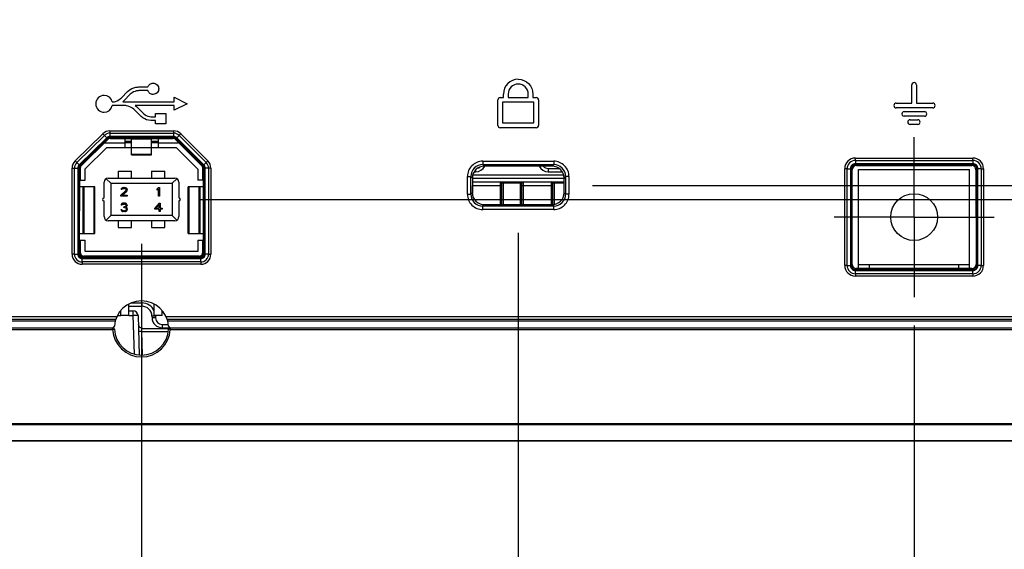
# Model space of a CAD drawing. Header units: inches. Extents: x 0 to 34, y 0 to 22.
# Tile 14 of 20: x 16.1 to 18.2, y 9.4 to 10.5. Entities that reach past the tile are written whole.
import ezdxf

# ---------------------------------------------------------------- set-up
doc = ezdxf.new("R2010")
doc.units = ezdxf.units.IN
doc.header["$LTSCALE"] = 1.87
doc.header["$MEASUREMENT"] = 0
doc.linetypes.add('CENTER', pattern=[0.6, 0.375, -0.075, 0.075, -0.075])
doc.layers.get('0').update_dxf_attribs({"linetype": 'CONTINUOUS'})
doc.layers.add('02___PRT_ALL_AXES', color=7, linetype='CONTINUOUS')
doc.layers.add('DIMENSIONS', color=7, linetype='CONTINUOUS')
doc.styles.get("Standard").update_dxf_attribs({"font": 'txt', "width": 0.8})
doc.dimstyles.new('DIMSTYLE_1', dxfattribs={"dimtxt": 0.125, "dimasz": 0.18, "dimexe": 0.125, "dimexo": 0.0625, "dimgap": 0.09, "dimtad": 0, "dimtih": 1, "dimtoh": 1, "dimdec": 3, "dimlfac": 1.333333, "dimzin": 4, "dimdsep": 46, "dimtxsty": 'STANDARD', "dimblk": '_FILLED', "dimblk1": '_FILLED', "dimblk2": '_FILLED', "dimcen": 0.09, "dimadec": 0, "dimazin": 0, "dimtp": 0.001, "dimtm": 0.001, "dimtfac": 1, "dimtdec": 3, "dimtofl": 0, "dimtmove": 0, "dimatfit": 3, "dimldrblk": '_FILLED', "dimfxl": 1, "dimtolj": 1, "dimtzin": 4, "dimarcsym": 0})

# ---------------------------------------------------------------- blocks, each defined once
blk = doc.blocks.new('*D2')
at = {"layer": 'DIMENSIONS', "color": 2, "linetype": 'CONTINUOUS'}
for p, q in [((18.2757, 10.0894), (20.9948, 10.0894)), ((20.9948, 10.0894), (21.1148, 9.9695)), ((21.1148, 9.9695), (21.3441, 9.9695))]:
    blk.add_line(p, q, dxfattribs=at)
at = {"layer": 'DIMENSIONS', "color": 2, "linetype": 'CONTINUOUS', "insert": (21.4066, 10.032), "char_height": 0.125, "width": 1.225, "attachment_point": 1, "line_spacing_factor": 0.9}
blk.add_mtext('.660{\\Ftxt.shx;\\W1.000000;\\H0.125000; }[16.77]', dxfattribs=at)
blk = doc.blocks.new('_FILLED')
at = {"color": 0, "linetype": 'BYBLOCK'}
blk.add_solid([(0, 0), (-1, 0.174), (-1, -0.174)], dxfattribs=at)
blk = doc.blocks.new('*D3')
at = {"layer": 'DIMENSIONS', "color": 2, "linetype": 'CONTINUOUS'}
blk.add_line((16.4595, 10.1284), (21.3441, 10.1284), dxfattribs=at)
at = {"layer": 'DIMENSIONS', "color": 2, "linetype": 'CONTINUOUS', "insert": (21.4066, 10.1909), "char_height": 0.125, "width": 1.225, "attachment_point": 1, "line_spacing_factor": 0.9}
blk.add_mtext('.712{\\Ftxt.shx;\\W1.000000;\\H0.125000; }[18.09]', dxfattribs=at)
blk = doc.blocks.new('*D4')
at = {"layer": 'DIMENSIONS', "color": 2, "linetype": 'CONTINUOUS'}
for p, q in [((20.9777, 10.1595), (21.0315, 10.2756)), ((21.0315, 10.2756), (21.3441, 10.2756)), ((17.3255, 10.1595), (20.9777, 10.1595))]:
    blk.add_line(p, q, dxfattribs=at)
at = {"layer": 'DIMENSIONS', "color": 2, "linetype": 'CONTINUOUS', "insert": (21.4066, 10.3381), "char_height": 0.125, "width": 1.225, "attachment_point": 1, "line_spacing_factor": 0.9}
blk.add_mtext('.754{\\Ftxt.shx;\\W1.000000;\\H0.125000; }[19.15]', dxfattribs=at)
blk = doc.blocks.new('*D10')
at = {"layer": 'DIMENSIONS', "color": 2, "linetype": 'CONTINUOUS'}
blk.add_line((18.0365, 9.8501), (18.0365, 8.7679), dxfattribs=at)
at = {"layer": 'DIMENSIONS', "color": 2, "linetype": 'CONTINUOUS', "insert": (17.974, 8.7054), "char_height": 0.125, "width": 1.325, "attachment_point": 3, "rotation": 90, "line_spacing_factor": 0.9}
blk.add_mtext('3.494{\\Ftxt.shx;\\W1.000000;\\H0.125000; }[88.73]', dxfattribs=at)
blk = doc.blocks.new('*D11')
at = {"layer": 'DIMENSIONS', "color": 2, "linetype": 'CONTINUOUS'}
blk.add_line((17.1616, 10.0545), (17.1616, 8.7679), dxfattribs=at)
at = {"layer": 'DIMENSIONS', "color": 2, "linetype": 'CONTINUOUS', "insert": (17.0991, 8.7054), "char_height": 0.125, "width": 1.425, "attachment_point": 3, "rotation": 90, "line_spacing_factor": 0.9}
blk.add_mtext('4.660{\\Ftxt.shx;\\W1.000000;\\H0.125000; }[118.36]', dxfattribs=at)
blk = doc.blocks.new('*D12')
at = {"layer": 'DIMENSIONS', "color": 2, "linetype": 'CONTINUOUS'}
blk.add_line((16.3291, 10.0302), (16.3291, 8.7679), dxfattribs=at)
at = {"layer": 'DIMENSIONS', "color": 2, "linetype": 'CONTINUOUS', "insert": (16.2666, 8.7054), "char_height": 0.125, "width": 1.425, "attachment_point": 3, "rotation": 90, "line_spacing_factor": 0.9}
blk.add_mtext('5.770{\\Ftxt.shx;\\W1.000000;\\H0.125000; }[146.56]', dxfattribs=at)
blk = doc.blocks.new('*D13')
at = {"layer": 'DIMENSIONS', "color": 2, "linetype": 'CONTINUOUS'}
blk.add_line((15.7591, 9.8393), (15.7591, 8.7679), dxfattribs=at)
at = {"layer": 'DIMENSIONS', "color": 2, "linetype": 'CONTINUOUS', "insert": (15.6966, 8.7054), "char_height": 0.125, "width": 1.425, "attachment_point": 3, "rotation": 90, "line_spacing_factor": 0.9}
blk.add_mtext('6.530{\\Ftxt.shx;\\W1.000000;\\H0.125000; }[165.86]', dxfattribs=at)
blk = doc.blocks.new('*D14')
at = {"layer": 'DIMENSIONS', "color": 2, "linetype": 'CONTINUOUS'}
blk.add_line((13.7229, 11.0084), (13.7229, 8.7679), dxfattribs=at)
at = {"layer": 'DIMENSIONS', "color": 2, "linetype": 'CONTINUOUS', "insert": (13.6604, 8.7054), "char_height": 0.125, "width": 1.425, "attachment_point": 3, "rotation": 90, "line_spacing_factor": 0.9}
blk.add_mtext('9.245{\\Ftxt.shx;\\W1.000000;\\H0.125000; }[234.82]', dxfattribs=at)

msp = doc.modelspace()

# ---------------------------------------------------------------- linework, layer by layer
at = {"color": 40, "linetype": 'CONTINUOUS'}
for p, q in [((18.03129, 10.34125), (18.03129, 10.38145)), ((18.04171, 10.38145), (18.04171, 10.34125)), ((16.28477, 10.35276), (16.29856, 10.3667)), ((16.30441, 10.36085), (16.29061, 10.34707)), ((16.29856, 10.3667), (16.30394, 10.37111)), ((16.30394, 10.37111), (16.308, 10.37337)), ((16.30864, 10.36411), (16.30441, 10.36085)), ((16.308, 10.37337), (16.31223, 10.375)), ((16.31157, 10.36589), (16.30864, 10.36411)), ((16.3148, 10.3672), (16.31157, 10.36589)), ((16.31223, 10.375), (16.3166, 10.3763)), ((16.31824, 10.36818), (16.3148, 10.3672)), ((16.3166, 10.3763), (16.32115, 10.37677)), ((16.32162, 10.36867), (16.31824, 10.36818)), ((16.32115, 10.37677), (16.32344, 10.37696)), ((16.32344, 10.36882), (16.32162, 10.36867)), ((16.32344, 10.37696), (16.34329, 10.37696)), ((16.34329, 10.36882), (16.32344, 10.36882)), ((17.12905, 10.35359), (17.12905, 10.36135)), ((17.13947, 10.36135), (17.13947, 10.35359)), ((17.18374, 10.35359), (17.18374, 10.36135)), ((17.19415, 10.36135), (17.19415, 10.35359)), ((16.26466, 10.34397), (16.26945, 10.34397)), ((16.29436, 10.3357), (16.26466, 10.3357)), ((16.26945, 10.34397), (16.27145, 10.34463)), ((16.27145, 10.34463), (16.2755, 10.34625)), ((16.2755, 10.34625), (16.27939, 10.34851)), ((16.27939, 10.34851), (16.28298, 10.35129)), ((16.28298, 10.35129), (16.28477, 10.35276)), ((16.2885, 10.34511), (16.2877, 10.34397)), ((16.2877, 10.34397), (16.40122, 10.34397)), ((16.29061, 10.34707), (16.2885, 10.34511)), ((16.2963, 10.3352), (16.29436, 10.3357)), ((16.31519, 10.3357), (16.31774, 10.33374)), ((16.40122, 10.3357), (16.31519, 10.3357)), ((16.40122, 10.35436), (16.43014, 10.3399)), ((16.40122, 10.34397), (16.40122, 10.35436)), ((16.43014, 10.3399), (16.40122, 10.32544)), ((16.40122, 10.32544), (16.40122, 10.3357)), ((17.11657, 10.29214), (17.11657, 10.34838)), ((17.12178, 10.35359), (17.12906, 10.35359)), ((17.19626, 10.34317), (17.12698, 10.34317)), ((17.12698, 10.34317), (17.12698, 10.29735)), ((17.13947, 10.35359), (17.18374, 10.35359)), ((17.19416, 10.35359), (17.20147, 10.35359)), ((17.19626, 10.29735), (17.19626, 10.34317)), ((17.20668, 10.34838), (17.20668, 10.29214)), ((17.99713, 10.34125), (18.03129, 10.34125)), ((18.04172, 10.34125), (18.0777, 10.34125)), ((16.2997, 10.33438), (16.2963, 10.3352)), ((16.30311, 10.33325), (16.2997, 10.33438)), ((16.30637, 10.33163), (16.30311, 10.33325)), ((16.30945, 10.32984), (16.30637, 10.33163)), ((16.31223, 10.32758), (16.30945, 10.32984)), ((16.31352, 10.32642), (16.31223, 10.32758)), ((16.327, 10.31295), (16.31352, 10.32642)), ((16.31774, 10.33374), (16.31935, 10.33227)), ((16.31935, 10.33227), (16.33268, 10.31879)), ((16.33268, 10.31879), (16.33414, 10.31765)), ((16.33414, 10.31765), (16.3369, 10.31555)), ((16.3369, 10.31555), (16.33982, 10.31376)), ((16.33982, 10.31376), (16.34306, 10.31246)), ((16.35998, 10.31815), (16.38271, 10.31815)), ((16.35998, 10.31102), (16.35998, 10.31815)), ((16.38271, 10.31815), (16.38271, 10.29558)), ((18.0777, 10.33083), (17.99713, 10.33083)), ((18.01459, 10.32279), (18.05927, 10.32279)), ((16.32861, 10.31149), (16.327, 10.31295)), ((16.3322, 10.30873), (16.32861, 10.31149)), ((16.33624, 10.30645), (16.3322, 10.30873)), ((16.34048, 10.30466), (16.33624, 10.30645)), ((16.34486, 10.30353), (16.34048, 10.30466)), ((16.34306, 10.31246), (16.34649, 10.31149)), ((16.34942, 10.30287), (16.34486, 10.30353)), ((16.34649, 10.31149), (16.34989, 10.31117)), ((16.35168, 10.3027), (16.34942, 10.30287)), ((16.34989, 10.31117), (16.35168, 10.31102)), ((16.35168, 10.31102), (16.35998, 10.31102)), ((16.35998, 10.3027), (16.35168, 10.3027)), ((16.35998, 10.29558), (16.35998, 10.3027)), ((16.38271, 10.29558), (16.35998, 10.29558)), ((17.12698, 10.29735), (17.19626, 10.29735)), ((18.05927, 10.31237), (18.01459, 10.31237)), ((18.02777, 10.30463), (18.04462, 10.30463)), ((18.04462, 10.29421), (18.02777, 10.29421)), ((17.20147, 10.28693), (17.12178, 10.28693))]:
    msp.add_line(p, q, dxfattribs=at)
at = {"color": 7, "linetype": 'CONTINUOUS'}
for p, q in [((16.18246, 10.21354), (16.24376, 10.27371)), ((16.18612, 10.20983), (16.2474, 10.26998)), ((16.24375, 10.2737), (16.2525, 10.26478)), ((16.25927, 10.28005), (16.40013, 10.28005)), ((16.25928, 10.28005), (16.25928, 10.26755)), ((16.25928, 10.27484), (16.40013, 10.27484)), ((16.40013, 10.28005), (16.40013, 10.26755)), ((16.4158, 10.27355), (16.40697, 10.26472)), ((16.41579, 10.27356), (16.47591, 10.21344)), ((16.2525, 10.26478), (16.19122, 10.20463)), ((16.25407, 10.26312), (16.19286, 10.20303)), ((16.19479, 10.20222), (16.25487, 10.26117)), ((16.24806, 10.25375), (16.29221, 10.25375)), ((16.25407, 10.26312), (16.2525, 10.26478)), ((16.25487, 10.26117), (16.25407, 10.26312)), ((16.40013, 10.26755), (16.25928, 10.26755)), ((16.25932, 10.26527), (16.25928, 10.26755)), ((16.40008, 10.26527), (16.25932, 10.26527)), ((16.26012, 10.26332), (16.25932, 10.26527)), ((16.26012, 10.26332), (16.39927, 10.26332)), ((16.29221, 10.26332), (16.29221, 10.24327)), ((16.30697, 10.25653), (16.29221, 10.25653)), ((16.29221, 10.25449), (16.30697, 10.25449)), ((16.30697, 10.22703), (16.30697, 10.26332)), ((16.30697, 10.26207), (16.35126, 10.26207)), ((16.35126, 10.22703), (16.35126, 10.26332)), ((16.36603, 10.25653), (16.35126, 10.25653)), ((16.35126, 10.25449), (16.36603, 10.25449)), ((16.36603, 10.26332), (16.36603, 10.24327)), ((16.36603, 10.25375), (16.41017, 10.25375)), ((16.39927, 10.26332), (16.40008, 10.26527)), ((16.40008, 10.26527), (16.40013, 10.26755)), ((16.40457, 10.26112), (16.40538, 10.26307)), ((16.40457, 10.26112), (16.4635, 10.20223)), ((16.40538, 10.26307), (16.40697, 10.26472)), ((16.46543, 10.20303), (16.40538, 10.26307)), ((16.46707, 10.20461), (16.40697, 10.26472)), ((16.41212, 10.26987), (16.47222, 10.20976)), ((16.25249, 10.24327), (16.20436, 10.19602)), ((16.25249, 10.24327), (16.40574, 10.24327)), ((16.35126, 10.22773), (16.30697, 10.22773)), ((16.30697, 10.22703), (16.35126, 10.22703)), ((16.45387, 10.19514), (16.40574, 10.24327)), ((16.18247, 10.21355), (16.19122, 10.20463)), ((16.47591, 10.21345), (16.46707, 10.20461)), ((17.0831, 10.21289), (17.24013, 10.21289)), ((17.0831, 10.21289), (17.0831, 10.20539)), ((17.0831, 10.20539), (17.24013, 10.20539)), ((17.0831, 10.20539), (17.0865, 10.20199)), ((17.24013, 10.20539), (17.23673, 10.20199)), ((17.24013, 10.21289), (17.24013, 10.20539)), ((17.90675, 10.21992), (18.16623, 10.21992)), ((17.90675, 10.21471), (17.90675, 10.21992)), ((17.90675, 10.21471), (18.16623, 10.21471)), ((17.90675, 10.21471), (17.90675, 10.20743)), ((18.16623, 10.20743), (17.90675, 10.20743)), ((17.90686, 10.20514), (17.90675, 10.20743)), ((18.16612, 10.20514), (17.90686, 10.20514)), ((17.90883, 10.20317), (17.90686, 10.20514)), ((18.16612, 10.20514), (18.16415, 10.20317)), ((18.16623, 10.20743), (18.16612, 10.20514)), ((18.16623, 10.21471), (18.16623, 10.21992)), ((18.16623, 10.21471), (18.16623, 10.20743)), ((16.17583, 10.00717), (16.17583, 10.19774)), ((16.17583, 10.19773), (16.18833, 10.19773)), ((16.18104, 10.00718), (16.18104, 10.19773)), ((16.18833, 10.19773), (16.18833, 10.00718)), ((16.19061, 10.19768), (16.18833, 10.19773)), ((16.19061, 10.19768), (16.19254, 10.19688)), ((16.19061, 10.19768), (16.19061, 10.00729)), ((16.19286, 10.20303), (16.19122, 10.20463)), ((16.19248, 10.00916), (16.19254, 10.19688)), ((16.19286, 10.20303), (16.19479, 10.20222)), ((16.19403, 10.17122), (16.19403, 10.19971)), ((16.20436, 10.17122), (16.20436, 10.19602)), ((16.27744, 10.19079), (16.30697, 10.19079)), ((16.27744, 10.19079), (16.27744, 10.17535)), ((16.30697, 10.17535), (16.30697, 10.19079)), ((16.35126, 10.19079), (16.38079, 10.19079)), ((16.35126, 10.19079), (16.35126, 10.17535)), ((16.38079, 10.17535), (16.38079, 10.19079)), ((16.45387, 10.19514), (16.45387, 10.17122)), ((16.4635, 10.20223), (16.46543, 10.20303)), ((16.4642, 10.19971), (16.4642, 10.17122)), ((16.46543, 10.20303), (16.46707, 10.20461)), ((16.46569, 10.19693), (16.46762, 10.19773)), ((16.46569, 10.19693), (16.46575, 10.00916)), ((16.46762, 10.19773), (16.46991, 10.19777)), ((16.46762, 10.00729), (16.46762, 10.19773)), ((16.4824, 10.19777), (16.46991, 10.19777)), ((16.46991, 10.00718), (16.46991, 10.19777)), ((16.47719, 10.19777), (16.47719, 10.00718)), ((16.4824, 10.19778), (16.4824, 10.00717)), ((17.06413, 10.18947), (17.06736, 10.18947)), ((17.06736, 10.1937), (17.06736, 10.18947)), ((17.23673, 10.20199), (17.0865, 10.20199)), ((17.22797, 10.19684), (17.25234, 10.19684)), ((17.22797, 10.19684), (17.22797, 10.18947)), ((17.22797, 10.18947), (17.2591, 10.18947)), ((17.88309, 9.98253), (17.88309, 10.19626)), ((17.8883, 10.19626), (17.88309, 10.19626)), ((17.8883, 10.19626), (17.89558, 10.19626)), ((17.8883, 9.98253), (17.8883, 10.19626)), ((17.89558, 10.19626), (17.89558, 9.98253)), ((17.89558, 10.19626), (17.89786, 10.19615)), ((17.89983, 10.19418), (17.89786, 10.19615)), ((17.89786, 10.19615), (17.89786, 9.98264)), ((17.8997, 9.98448), (17.89983, 10.19418)), ((17.90883, 10.20317), (18.16415, 10.20317)), ((17.91387, 10.19439), (18.15912, 10.19439)), ((17.91387, 9.97548), (17.91387, 10.19439)), ((18.15912, 9.97548), (18.15912, 10.19439)), ((18.17512, 10.19615), (18.17315, 10.19418)), ((18.17315, 10.19418), (18.17328, 9.98448)), ((18.1774, 10.19626), (18.17512, 10.19615)), ((18.17512, 9.98264), (18.17512, 10.19615)), ((18.18469, 10.19626), (18.1774, 10.19626)), ((18.1774, 9.98253), (18.1774, 10.19626)), ((18.18469, 10.19626), (18.18469, 9.98253)), ((18.18469, 10.19626), (18.1899, 10.19626)), ((18.1899, 10.19626), (18.1899, 9.98252)), ((16.19253, 10.17122), (16.20436, 10.17122)), ((16.24644, 10.1318), (16.24644, 10.1665)), ((16.25106, 10.17428), (16.2612, 10.16413)), ((16.2553, 10.17535), (16.40294, 10.17535)), ((16.2612, 10.16413), (16.39703, 10.16413)), ((16.2612, 10.16413), (16.2612, 10.09268)), ((16.40717, 10.17428), (16.39703, 10.16413)), ((16.39703, 10.16413), (16.39703, 10.09268)), ((16.41179, 10.1665), (16.41179, 10.1318)), ((16.4657, 10.17122), (16.45387, 10.17122)), ((17.04937, 10.17916), (17.05687, 10.17916)), ((17.04937, 10.13988), (17.04937, 10.17916)), ((17.05687, 10.17916), (17.06025, 10.17577)), ((17.05687, 10.13988), (17.05687, 10.17916)), ((17.06025, 10.17577), (17.06023, 10.14325)), ((17.26298, 10.17447), (17.06025, 10.17447)), ((17.06032, 10.16709), (17.26298, 10.16709)), ((17.06032, 10.16709), (17.06032, 10.14118)), ((17.12262, 10.117), (17.12262, 10.16709)), ((17.16987, 10.16413), (17.12557, 10.16413)), ((17.12557, 10.117), (17.12557, 10.16413)), ((17.12853, 10.16709), (17.12853, 10.117)), ((17.16691, 10.117), (17.16691, 10.16709)), ((17.16987, 10.117), (17.16987, 10.16413)), ((17.17282, 10.16709), (17.17282, 10.117)), ((17.23512, 10.117), (17.23512, 10.16709)), ((17.26298, 10.16413), (17.23807, 10.16413)), ((17.23807, 10.11703), (17.23807, 10.16413)), ((17.24103, 10.16709), (17.24103, 10.11735)), ((17.26636, 10.17916), (17.26298, 10.17577)), ((17.263, 10.14325), (17.26298, 10.17577)), ((17.27386, 10.17916), (17.26636, 10.17916)), ((17.26636, 10.17916), (17.26636, 10.13988)), ((17.27386, 10.17916), (17.27386, 10.13988)), ((16.22606, 10.15646), (16.19253, 10.15646)), ((16.19973, 10.15646), (16.19973, 10.05311)), ((16.20139, 10.15646), (16.20139, 10.05311)), ((16.22454, 10.05311), (16.22454, 10.15646)), ((16.22606, 10.05311), (16.22606, 10.15646)), ((16.2945, 10.14785), (16.28348, 10.1378)), ((16.28426, 10.15187), (16.28387, 10.15026)), ((16.28584, 10.15026), (16.28387, 10.15026)), ((16.28584, 10.15348), (16.28426, 10.15187)), ((16.28741, 10.15428), (16.28584, 10.15348)), ((16.28584, 10.15026), (16.28662, 10.15147)), ((16.28662, 10.15147), (16.28781, 10.15227)), ((16.28662, 10.1378), (16.29647, 10.14664)), ((16.29017, 10.15468), (16.28741, 10.15428)), ((16.28781, 10.15227), (16.28977, 10.15267)), ((16.29135, 10.15267), (16.28977, 10.15267)), ((16.29017, 10.15468), (16.29174, 10.15468)), ((16.29135, 10.15267), (16.29332, 10.15227)), ((16.29411, 10.15428), (16.29174, 10.15468)), ((16.29332, 10.15227), (16.2945, 10.15147)), ((16.29568, 10.15348), (16.29411, 10.15428)), ((16.2945, 10.15147), (16.29529, 10.15026)), ((16.29529, 10.14946), (16.2945, 10.14785)), ((16.29529, 10.14946), (16.29529, 10.15026)), ((16.29725, 10.15187), (16.29568, 10.15348)), ((16.29647, 10.14664), (16.29725, 10.14785)), ((16.29765, 10.15026), (16.29725, 10.15187)), ((16.29725, 10.14785), (16.29765, 10.14946)), ((16.29765, 10.15026), (16.29765, 10.14946)), ((16.36641, 10.15468), (16.36404, 10.15187)), ((16.36404, 10.14865), (16.36404, 10.15187)), ((16.36404, 10.14865), (16.36641, 10.15147)), ((16.36641, 10.15468), (16.36877, 10.15468)), ((16.36641, 10.13579), (16.36641, 10.15147)), ((16.36877, 10.15468), (16.36877, 10.13579)), ((16.4657, 10.15646), (16.43217, 10.15646)), ((16.43217, 10.05311), (16.43217, 10.15646)), ((16.43369, 10.15646), (16.43369, 10.05311)), ((16.45684, 10.05311), (16.45684, 10.15646)), ((16.45851, 10.05311), (16.45851, 10.15646)), ((17.04937, 10.13988), (17.05687, 10.13988)), ((17.05687, 10.13988), (17.06023, 10.14325)), ((17.12557, 10.15823), (17.06032, 10.15823)), ((17.23807, 10.15823), (17.16987, 10.15823)), ((17.26636, 10.13988), (17.263, 10.14325)), ((17.27386, 10.13988), (17.26636, 10.13988)), ((16.24644, 10.09031), (16.24644, 10.12501)), ((16.28348, 10.13579), (16.28348, 10.1378)), ((16.29765, 10.13579), (16.28348, 10.13579)), ((16.28584, 10.11908), (16.28426, 10.11747)), ((16.28741, 10.11988), (16.28584, 10.11908)), ((16.28662, 10.1378), (16.29765, 10.1378)), ((16.28662, 10.11707), (16.28781, 10.11787)), ((16.29017, 10.12028), (16.28741, 10.11988)), ((16.28781, 10.11787), (16.28977, 10.11827)), ((16.29135, 10.11827), (16.28977, 10.11827)), ((16.29017, 10.12028), (16.29096, 10.12028)), ((16.29371, 10.11988), (16.29096, 10.12028)), ((16.29135, 10.11827), (16.29332, 10.11787)), ((16.29332, 10.11787), (16.2945, 10.11707)), ((16.29529, 10.11908), (16.29371, 10.11988)), ((16.29686, 10.11747), (16.29529, 10.11908)), ((16.29765, 10.1378), (16.29765, 10.13579)), ((16.36816, 10.12028), (16.35871, 10.10943)), ((16.36877, 10.13579), (16.36641, 10.13579)), ((16.36816, 10.12028), (16.37052, 10.12028)), ((16.37052, 10.12028), (16.37052, 10.10943)), ((16.41179, 10.12501), (16.41179, 10.09031)), ((16.28348, 10.10581), (16.28544, 10.10581)), ((16.28348, 10.10581), (16.28387, 10.1046)), ((16.28426, 10.11747), (16.28387, 10.11586)), ((16.28584, 10.11586), (16.28387, 10.11586)), ((16.28387, 10.1046), (16.28466, 10.1034)), ((16.28466, 10.1034), (16.28584, 10.10259)), ((16.28584, 10.10501), (16.28544, 10.10581)), ((16.28584, 10.11586), (16.28662, 10.11707)), ((16.28662, 10.1042), (16.28584, 10.10501)), ((16.28584, 10.10259), (16.28741, 10.10179)), ((16.28741, 10.1038), (16.28662, 10.1042)), ((16.28938, 10.1034), (16.28741, 10.1038)), ((16.28741, 10.10179), (16.28899, 10.10139)), ((16.29214, 10.10139), (16.28899, 10.10139)), ((16.28938, 10.1034), (16.29174, 10.1034)), ((16.28977, 10.11184), (16.29135, 10.11184)), ((16.28977, 10.11023), (16.28977, 10.11184)), ((16.29135, 10.11023), (16.28977, 10.11023)), ((16.29371, 10.11265), (16.29135, 10.11184)), ((16.29135, 10.11023), (16.29371, 10.10983)), ((16.29371, 10.1038), (16.29174, 10.1034)), ((16.29214, 10.10139), (16.29371, 10.10179)), ((16.2945, 10.11345), (16.29371, 10.11265)), ((16.29371, 10.10983), (16.29489, 10.10903)), ((16.2945, 10.1042), (16.29371, 10.1038)), ((16.29371, 10.10179), (16.29529, 10.10259)), ((16.2945, 10.11707), (16.29529, 10.11586)), ((16.29529, 10.11506), (16.2945, 10.11345)), ((16.2945, 10.11104), (16.29607, 10.11224)), ((16.29647, 10.11023), (16.2945, 10.11104)), ((16.29529, 10.10501), (16.2945, 10.1042)), ((16.29489, 10.10903), (16.29568, 10.10742)), ((16.29529, 10.11506), (16.29529, 10.11586)), ((16.29568, 10.10581), (16.29529, 10.10501)), ((16.29529, 10.10259), (16.29647, 10.1034)), ((16.29568, 10.10581), (16.29568, 10.10742)), ((16.29607, 10.11224), (16.29686, 10.11345)), ((16.29725, 10.10903), (16.29647, 10.11023)), ((16.29647, 10.1034), (16.29725, 10.1046)), ((16.29725, 10.11586), (16.29686, 10.11747)), ((16.29686, 10.11345), (16.29725, 10.11506)), ((16.29725, 10.11586), (16.29725, 10.11506)), ((16.29765, 10.10742), (16.29725, 10.10903)), ((16.29725, 10.1046), (16.29765, 10.10581)), ((16.29765, 10.10742), (16.29765, 10.10581)), ((16.35871, 10.10702), (16.35871, 10.10943)), ((16.36816, 10.10702), (16.35871, 10.10702)), ((16.36147, 10.10943), (16.36816, 10.11707)), ((16.36147, 10.10943), (16.36816, 10.10943)), ((16.36816, 10.10943), (16.36816, 10.11707)), ((16.36816, 10.10139), (16.36816, 10.10702)), ((16.37052, 10.10139), (16.36816, 10.10139)), ((16.37052, 10.10943), (16.37446, 10.10943)), ((16.37446, 10.10702), (16.37052, 10.10702)), ((16.37052, 10.10702), (16.37052, 10.10139)), ((16.37446, 10.10943), (16.37446, 10.10702)), ((17.0831, 10.11365), (17.08645, 10.117)), ((17.24013, 10.11365), (17.0831, 10.11365)), ((17.0831, 10.10615), (17.0831, 10.11365)), ((17.24013, 10.10615), (17.0831, 10.10615)), ((17.08645, 10.117), (17.23678, 10.117)), ((17.24013, 10.11365), (17.23678, 10.117)), ((17.24013, 10.10615), (17.24013, 10.11365)), ((16.25106, 10.08253), (16.2612, 10.09268)), ((16.40294, 10.08146), (16.2553, 10.08146)), ((16.39703, 10.09268), (16.2612, 10.09268)), ((16.27744, 10.08146), (16.27744, 10.06602)), ((16.30697, 10.06602), (16.30697, 10.08146)), ((16.35126, 10.08146), (16.35126, 10.06602)), ((16.38079, 10.06602), (16.38079, 10.08146)), ((16.40717, 10.08253), (16.39703, 10.09268)), ((16.1925, 10.05311), (16.22606, 10.05311)), ((16.27744, 10.06602), (16.30697, 10.06602)), ((16.35126, 10.06602), (16.38079, 10.06602)), ((16.43217, 10.05311), (16.46574, 10.05311)), ((16.19249, 10.03835), (16.20436, 10.03835)), ((16.19403, 10.01044), (16.19403, 10.03835)), ((16.20436, 10.01354), (16.20436, 10.03835)), ((16.45387, 10.03835), (16.46574, 10.03835)), ((16.45387, 10.03835), (16.45387, 10.01354)), ((16.4642, 10.03835), (16.4642, 10.01044)), ((16.19248, 10.00916), (16.19061, 10.00729)), ((16.45387, 10.01354), (16.20436, 10.01354)), ((16.46575, 10.00916), (16.46762, 10.00729)), ((16.18104, 10.00718), (16.17583, 10.00717)), ((16.18104, 10.00718), (16.18833, 10.00718)), ((16.18833, 10.00718), (16.19061, 10.00729)), ((16.198, 9.99022), (16.19799, 9.98501)), ((16.198, 9.99751), (16.19811, 9.99979)), ((16.198, 9.99751), (16.46023, 9.99751)), ((16.198, 9.99022), (16.198, 9.99751)), ((16.46023, 9.99022), (16.198, 9.99022)), ((16.19998, 10.00166), (16.19811, 9.99979)), ((16.19811, 9.99979), (16.46013, 9.99979)), ((16.45826, 10.00166), (16.19998, 10.00166)), ((16.45682, 10.00306), (16.20141, 10.00306)), ((16.45826, 10.00166), (16.46013, 9.99979)), ((16.46023, 9.99751), (16.46013, 9.99979)), ((16.46023, 9.99022), (16.46023, 9.99751)), ((16.46023, 9.99022), (16.46024, 9.98501)), ((16.46991, 10.00718), (16.46762, 10.00729)), ((16.47719, 10.00718), (16.46991, 10.00718)), ((16.47719, 10.00718), (16.4824, 10.00717)), ((16.46024, 9.98501), (16.19799, 9.98501)), ((17.8883, 9.98253), (17.88309, 9.98253)), ((17.8883, 9.98253), (17.89558, 9.98253)), ((17.89786, 9.98264), (17.89558, 9.98253)), ((17.8997, 9.98448), (17.89786, 9.98264)), ((17.90675, 9.97136), (17.90686, 9.97364)), ((17.90675, 9.97136), (18.16623, 9.97136)), ((17.90675, 9.96407), (17.90675, 9.97136)), ((17.90869, 9.97548), (17.90686, 9.97364)), ((17.90686, 9.97364), (18.16612, 9.97364)), ((18.16429, 9.97548), (17.90869, 9.97548)), ((17.91387, 9.98439), (18.15912, 9.98439)), ((17.93787, 9.97548), (17.93787, 9.98439)), ((18.13512, 9.97548), (18.13512, 9.98439)), ((18.16429, 9.97548), (18.16612, 9.97364)), ((18.16612, 9.97364), (18.16623, 9.97136)), ((18.16623, 9.96407), (18.16623, 9.97136)), ((18.17328, 9.98448), (18.17512, 9.98264)), ((18.1774, 9.98253), (18.17512, 9.98264)), ((18.18469, 9.98253), (18.1774, 9.98253)), ((18.18469, 9.98253), (18.1899, 9.98252)), ((18.16623, 9.96407), (17.90675, 9.96407)), ((17.90675, 9.96407), (17.90675, 9.95886)), ((18.16623, 9.95886), (17.90675, 9.95886)), ((18.16623, 9.96407), (18.16623, 9.95886)), ((16.2829, 9.88239), (16.28335, 9.88239)), ((16.28335, 9.87152), (16.28335, 9.88293)), ((16.30106, 9.87152), (16.30106, 9.89717)), ((16.30106, 9.89214), (16.32985, 9.89214)), ((16.30106, 9.88239), (16.31021, 9.88239)), ((16.30603, 9.89951), (16.32985, 9.89951)), ((16.31021, 9.88239), (16.31021, 9.8715)), ((16.32985, 9.89951), (16.32985, 9.89214)), ((16.35717, 9.87152), (16.35717, 9.89717)), ((16.37488, 9.87152), (16.37488, 9.88293)), ((13.15662, 9.86932), (16.27465, 9.86932)), ((13.16168, 9.86407), (16.27252, 9.86407)), ((13.17025, 9.86377), (16.27242, 9.86377)), ((13.17387, 9.86002), (16.27126, 9.86002)), ((16.27572, 9.8715), (16.28335, 9.8715)), ((16.30106, 9.87152), (16.28335, 9.87152)), ((16.30106, 9.8715), (16.31021, 9.8715)), ((16.31021, 9.8715), (16.31288, 9.78639)), ((16.32145, 9.8715), (16.32419, 9.78435)), ((16.35983, 9.87056), (16.35233, 9.87043)), ((16.35233, 9.87043), (16.35247, 9.86661)), ((16.35996, 9.86674), (16.35247, 9.86661)), ((16.37488, 9.87152), (16.35717, 9.87152)), ((16.35983, 9.87056), (16.35996, 9.86674)), ((16.38358, 9.86932), (20.65662, 9.86932)), ((16.38571, 9.86407), (20.65155, 9.86407)), ((16.38582, 9.86377), (20.64299, 9.86377)), ((16.38698, 9.86002), (20.63937, 9.86002)), ((13.15668, 9.84108), (16.26542, 9.84108)), ((13.16043, 9.84489), (16.26542, 9.84489)), ((16.26542, 9.84108), (16.26542, 9.84489)), ((16.26542, 9.84108), (16.26917, 9.84132)), ((16.33006, 9.83618), (16.32256, 9.83618)), ((16.32955, 9.84489), (16.32955, 9.84339)), ((16.32955, 9.84339), (16.38981, 9.84339)), ((16.33006, 9.83618), (16.32964, 9.84339)), ((16.33006, 9.83618), (16.38859, 9.83618)), ((16.33169, 9.78421), (16.33006, 9.83618)), ((16.37495, 9.85226), (16.38856, 9.85226)), ((16.37495, 9.85226), (16.37495, 9.84489)), ((16.37495, 9.84489), (16.39271, 9.84489)), ((16.39281, 9.84108), (16.38906, 9.84132)), ((16.39281, 9.84489), (20.6528, 9.84489)), ((16.39281, 9.84489), (16.39281, 9.84108)), ((16.39281, 9.84108), (20.65655, 9.84108)), ((13.16032, 9.63289), (20.65292, 9.63289)), ((13.45662, 9.6308), (20.35662, 9.6308)), ((20.61351, 9.59417), (13.19972, 9.59417)), ((20.35662, 9.59503), (13.45662, 9.59503))]:
    msp.add_line(p, q, dxfattribs=at)
at = {"color": 40, "linetype": 'CONTINUOUS'}
for centre, radius, start, end in [((17.16164, 10.36131), 0.0326, 90.04135, 179.922), ((18.0365, 10.38146), 0.0052, 89.96221, 180.03779), ((18.0365, 10.38146), 0.00521, 359.96954, 90.03046), ((16.24659, 10.33984), 0.01856, 89.97908, 180.03699), ((16.24659, 10.33987), 0.01854, 12.78177, 89.96875), ((16.2466, 10.33984), 0.01857, 180.02943, 269.98664), ((16.24657, 10.33982), 0.01855, 270.07976, 347.16972), ((17.12177, 10.34839), 0.0052, 89.96221, 180.03779), ((17.20147, 10.34839), 0.00521, 359.96954, 90.03046), ((17.99713, 10.33605), 0.0052, 89.96221, 180.03779), ((17.99713, 10.33604), 0.00521, 179.96954, 270.03046), ((18.0777, 10.33605), 0.0052, 359.96221, 90.03779), ((18.0777, 10.33604), 0.00521, 269.96954, 0.03046), ((18.01458, 10.31758), 0.00521, 89.97688, 270.03046), ((18.05927, 10.31758), 0.00521, 359.96954, 90.03046), ((18.05927, 10.31758), 0.0052, 269.96221, 0.03779), ((17.12177, 10.29214), 0.0052, 179.96221, 270.03779), ((17.20147, 10.29214), 0.00521, 269.96954, 0.03046), ((18.02777, 10.29943), 0.0052, 89.96221, 180.03779), ((18.02777, 10.29942), 0.0052, 179.96221, 270.03779), ((18.04462, 10.29943), 0.0052, 359.96221, 90.03779), ((18.04462, 10.29942), 0.0052, 269.96221, 0.03779)]:
    msp.add_arc(centre, radius, start, end, dxfattribs=at)
at = {"color": 7, "linetype": 'CONTINUOUS'}
for centre, radius, start, end in [((16.25931, 10.2578), 0.02224, 90.10401, 134.36513), ((16.25927, 10.2579), 0.01694, 89.97333, 134.49471), ((16.40009, 10.2578), 0.02224, 45.10534, 89.89572), ((16.40013, 10.2579), 0.01694, 44.97293, 90.02721), ((16.24806, 10.24637), 0.00738, 90, 96.34443), ((16.25928, 10.25788), 0.00968, 90.00097, 134.46678), ((16.25931, 10.25779), 0.00748, 89.944, 134.52575), ((16.40009, 10.25779), 0.00748, 44.94322, 90.05897), ((16.40013, 10.25788), 0.00968, 45.00093, 89.99895), ((16.41017, 10.24637), 0.00738, 73.53186, 90), ((16.19808, 10.1977), 0.02224, 134.57405, 179.89277), ((16.19798, 10.19774), 0.01694, 134.44044, 180.02727), ((16.46025, 10.19778), 0.01694, 359.97293, 45.02721), ((16.46016, 10.19774), 0.02224, 0.10534, 44.89573), ((17.08309, 10.17916), 0.03372, 89.98624, 180.01376), ((17.08308, 10.17918), 0.02621, 89.95881, 180.0409), ((17.24014, 10.17916), 0.03372, 359.98625, 90.01375), ((17.24015, 10.17918), 0.02621, 359.95881, 90.0409), ((17.90682, 10.19618), 0.02374, 90.18323, 179.81088), ((17.90673, 10.19628), 0.01843, 89.92721, 180.07277), ((17.90676, 10.19626), 0.01117, 89.98361, 180.01631), ((17.90684, 10.19617), 0.00898, 89.85315, 180.14639), ((18.16615, 10.19617), 0.00898, 359.85317, 90.14797), ((18.16623, 10.19626), 0.01117, 359.98357, 90.01559), ((18.16616, 10.19618), 0.02374, 0.18912, 89.81677), ((18.16625, 10.19628), 0.01843, 359.92721, 90.07282), ((16.198, 10.19773), 0.00968, 134.46917, 179.99886), ((16.19809, 10.19769), 0.00748, 134.40962, 180.06009), ((16.20141, 10.19971), 0.00738, 164.40395, 180), ((16.45682, 10.19971), 0.00738, 0, 16.27857), ((16.46014, 10.19774), 0.00748, 359.94311, 45.05883), ((16.46023, 10.19777), 0.00968, 0.00093, 44.99895), ((17.06736, 10.21197), 0.0225, 270, 333.67008), ((17.06736, 10.21184), 0.015, 287.5693, 308.30979), ((17.22797, 10.21197), 0.0225, 206.32992, 270), ((17.22797, 10.21184), 0.015, 221.03956, 269.99975), ((16.2553, 10.1665), 0.00886, 90, 180), ((16.40294, 10.1665), 0.00886, 0, 90), ((17.12262, 10.16413), 0.00295, 0, 90), ((17.17282, 10.16413), 0.00295, 90, 180), ((17.23512, 10.16413), 0.00295, 0, 90), ((17.08309, 10.13987), 0.03372, 179.98624, 270.01376), ((17.08308, 10.13986), 0.02621, 179.9588, 270.04091), ((17.24014, 10.13987), 0.03372, 269.98625, 0.01375), ((17.24015, 10.13986), 0.02621, 269.9588, 0.04091), ((16.24644, 10.1284), 0.0034, 90, 270), ((16.41179, 10.1284), 0.0034, 270, 90), ((16.2553, 10.09031), 0.00886, 180, 270), ((16.40294, 10.09031), 0.00886, 270, 360), ((16.20141, 10.01044), 0.00738, 180, 270), ((16.45682, 10.01044), 0.00738, 270, 360), ((16.19807, 10.00725), 0.02224, 180.2156, 269.79279), ((16.19798, 10.00716), 0.01694, 179.92219, 270.07786), ((16.198, 10.00718), 0.00968, 179.97959, 270.0209), ((16.19809, 10.00726), 0.00748, 179.8259, 270.17432), ((16.46015, 10.00727), 0.00748, 269.82595, 0.17592), ((16.46026, 10.00716), 0.01694, 269.92215, 0.07791), ((16.46023, 10.00718), 0.00967, 269.97957, 0.02133), ((16.46016, 10.00725), 0.02224, 270.21542, 359.7927), ((17.90682, 9.9826), 0.02374, 180.18322, 269.81086), ((17.90673, 9.98251), 0.01843, 179.92721, 270.07277), ((17.90675, 9.98253), 0.01117, 179.98361, 270.0163), ((17.90684, 9.98261), 0.00898, 179.85315, 270.14643), ((18.16615, 9.98262), 0.00898, 269.85319, 0.14641), ((18.16623, 9.98253), 0.01117, 269.98361, 0.01633), ((18.16625, 9.98251), 0.01843, 269.9272, 0.07278), ((18.16616, 9.9826), 0.02374, 270.18313, 359.81099), ((16.32912, 9.84414), 0.06, 4.04777, 175.95223), ((16.31021, 9.87114), 0.01125, 1.8, 90), ((16.32985, 9.86951), 0.03, 24.39253, 89.99986), ((16.32985, 9.86964), 0.0225, 1.9999, 89.999), ((16.37495, 9.86739), 0.0225, 182.00024, 270), ((16.32987, 9.86951), 0.02998, 2.00065, 3.83063), ((16.37495, 9.86726), 0.015, 182.00011, 269.99989), ((16.26542, 9.84114), 0.00375, 2.71003, 90), ((16.32912, 9.84409), 0.06376, 182.71005, 357.28995), ((16.26553, 9.84864), 0.00375, 270, 355.95223), ((16.32912, 9.84416), 0.06001, 182.71003, 357.28997), ((16.32955, 9.85239), 0.0075, 181.8, 270), ((16.39271, 9.84864), 0.00375, 184.04777, 270), ((16.39281, 9.84114), 0.00375, 90, 177.28997)]:
    msp.add_arc(centre, radius, start, end, dxfattribs=at)
for centre, major_axis, ratio, start_param, end_param in [((16.26012, 10.25582), (-0.00384, 0.00645), 0.999575, -0.536484, 0.2391284), ((16.39927, 10.25582), (0.00387, 0.00643), 0.9995719, -0.2428527, 0.5420408), ((16.20004, 10.19687), (0.00741, -0.00119), 0.9993374, 2.5056818, 3.2998563), ((16.45819, 10.19693), (0.00742, 0.00115), 0.9993383, -0.1532385, 0.631655), ((17.08652, 10.17574), (0.02427, -0.01005), 0.9991394, 1.9637999, 3.5333783), ((17.23671, 10.17574), (0.02427, 0.01005), 0.9991394, -0.3917856, 1.1777928), ((17.90884, 10.19417), (0.00832, -0.00345), 0.9991394, 1.9637999, 3.5333783), ((18.16415, 10.19417), (0.00832, 0.00345), 0.9991394, -0.3917856, 1.1777928), ((17.0865, 10.14328), (0.01538, 0.02133), 0.9980752, -4.0874399, -2.5178615), ((17.23673, 10.14328), (-0.01538, 0.02133), 0.9980752, -3.7653238, -2.1957454), ((16.19999, 10.00917), (0.00476, 0.00581), 0.9984483, -4.0251733, -2.455595), ((16.45824, 10.00917), (-0.00476, 0.00581), 0.9984483, -3.8275903, -2.258012), ((17.90871, 9.98449), (0.00527, 0.00731), 0.9980752, -4.0874399, -2.5178615), ((18.16427, 9.98449), (-0.00527, 0.00731), 0.9980752, -3.7653238, -2.1957454)]:
    msp.add_ellipse(centre, major_axis=major_axis, ratio=ratio, start_param=start_param, end_param=end_param, dxfattribs=at)
at = {"color": 40, "linetype": 'CONTINUOUS'}
for points, knots in [([(16.34329, 10.37696), (16.34411, 10.37929), (16.34727, 10.38362), (16.3524, 10.38527), (16.35492, 10.38527)], [0, 0, 0, 0, 0.4953689, 1, 1, 1, 1]), ([(16.35492, 10.38527), (16.35809, 10.38527), (16.36467, 10.38262), (16.36732, 10.37604), (16.36732, 10.37288)], [0, 0, 0, 0, 0.5000742, 1, 1, 1, 1]), ([(17.16162, 10.38349), (17.15597, 10.38349), (17.14421, 10.37876), (17.13947, 10.367), (17.13947, 10.36135)], [0, 0, 0, 0, 0.5001584, 1, 1, 1, 1]), ([(17.16162, 10.3939), (17.16992, 10.3939), (17.18719, 10.38693), (17.19415, 10.36965), (17.19415, 10.36135)], [0, 0, 0, 0, 0.4998615, 1, 1, 1, 1]), ([(17.18374, 10.36135), (17.18374, 10.367), (17.17901, 10.37875), (17.16726, 10.38349), (17.16162, 10.38349)], [0, 0, 0, 0, 0.5001585, 1, 1, 1, 1]), ([(16.35492, 10.36052), (16.3524, 10.36052), (16.34727, 10.36215), (16.3441, 10.36648), (16.34329, 10.36882)], [0, 0, 0, 0, 0.5049898, 1, 1, 1, 1]), ([(16.36732, 10.37288), (16.36732, 10.36972), (16.36467, 10.36314), (16.35808, 10.36052), (16.35492, 10.36052)], [0, 0, 0, 0, 0.4997234, 1, 1, 1, 1])]:
    msp.add_open_spline(points, degree=3, knots=knots, dxfattribs=at)
at = {"color": 7, "linetype": 'CONTINUOUS'}
msp.add_open_spline([(16.32145, 9.8715), (16.32145, 9.8715), (16.32144, 9.87151), (16.32142, 9.87152), (16.32138, 9.87153), (16.32132, 9.87155), (16.32122, 9.87156), (16.3211, 9.87157), (16.32089, 9.87159), (16.32056, 9.87161), (16.32009, 9.87162), (16.31952, 9.87163), (16.31887, 9.87164), (16.31813, 9.87164), (16.31731, 9.87164), (16.31643, 9.87163), (16.31549, 9.87162), (16.31414, 9.8716), (16.31237, 9.87156), (16.31094, 9.87152), (16.31021, 9.8715)], degree=3, knots=[0, 0, 0, 0, 0.0019518, 0.0036386, 0.0058748, 0.0120593, 0.0205681, 0.0314024, 0.0445459, 0.0776589, 0.1196127, 0.1700202, 0.2284015, 0.2941986, 0.3667852, 0.4454612, 0.5294743, 0.6180202, 0.8052505, 1, 1, 1, 1], dxfattribs=at)
at = {"layer": '02___PRT_ALL_AXES', "color": 7, "linetype": 'CENTER'}
for q in [(18.03649, 10.26614), (17.85974, 10.08939), (18.21324, 10.08939), (18.03649, 9.91264)]:
    msp.add_line((18.03649, 10.08939), q, dxfattribs=at)
at = {"layer": '02___PRT_ALL_AXES', "color": 7, "linetype": 'CONTINUOUS'}
msp.add_line((17.0612, 10.18272), (17.26203, 10.18272), dxfattribs=at)
msp.add_circle((18.03649, 10.08939), 0.05175, dxfattribs=at)

# ---------------------------------------------------------------- dimensions: what is measured, and where the dimension line sits
at = {"layer": 'DIMENSIONS', "color": 2, "linetype": 'CONTINUOUS'}
for feature_location, offset, dtype, origin, picture, middle in [((13.72287, 11.00844), (0, -2.24052), 1, (20.65662, 11.07094), '*D14', (13.72287, 7.99292)), ((17.32549, 10.15951), (4.01863, 0.1161), 0, (17.26299, 9.59417), '*D4', (22.01912, 10.27561)), ((16.45953, 10.1284), (4.88459, 0), 0, (16.39703, 9.59417), '*D3', (22.01912, 10.1284)), ((17.16162, 10.0545), (0, -1.28658), 1, (20.65662, 10.117), '*D11', (17.16162, 7.99292)), ((16.32912, 10.03018), (0, -1.26226), 1, (20.65662, 10.09268), '*D12', (16.32912, 7.99292)), ((18.27574, 10.08939), (3.06837, -0.1199), 0, (18.21324, 9.59417), '*D2', (22.01912, 9.9695)), ((15.75912, 9.83933), (0, -1.07141), 1, (20.65662, 9.90183), '*D13', (15.75912, 7.99292)), ((18.0364912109, 9.850143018), (0, -1.082225), 1, (20.6566162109, 9.912643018), '*D10', (18.0364912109, 8.042918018))]:
    dim = msp.add_ordinate_dim(feature_location=feature_location, offset=offset, dtype=dtype, origin=origin, dimstyle='DIMSTYLE_1', override={"dimtad": 1, "dimtih": 0, "dimtoh": 0}, dxfattribs=at)
    dim.commit()
    dim.dimension.update_dxf_attribs({"geometry": picture, "text_midpoint": middle})

doc.saveas('drawing.dxf')
